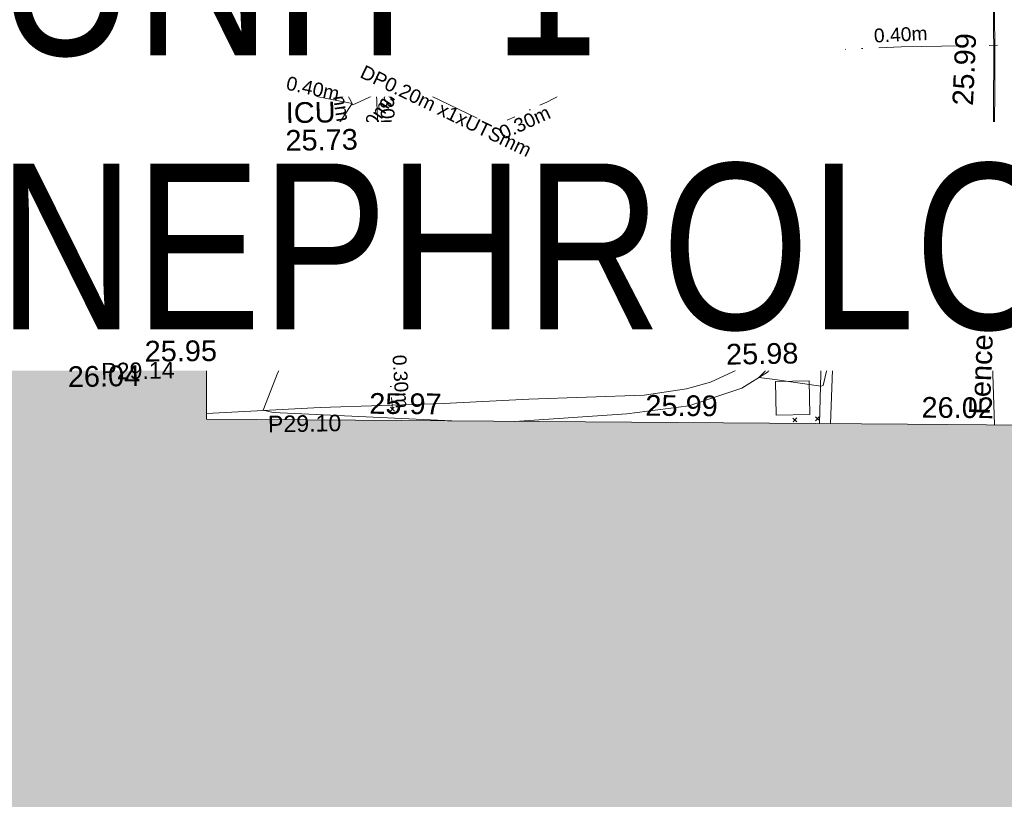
# Model space of a CAD drawing. Header units: millimetres. Extents: x -290717 to 520720, y -88450 to 287762.
# Tile 57 of 197: x -174026 to -156196, y 59927 to 74037. Entities that reach past the tile are written whole.
import ezdxf

# ---------------------------------------------------------------- set-up
doc = ezdxf.new("R2010")
doc.units = ezdxf.units.MM
doc.linetypes.add('IMPORT-UG_EIR_QLB2 _2_', pattern=[2750, 1500, -300.0000000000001, 0, -300.0000000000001, 150, -300.0000000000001, 0, -200])
doc.linetypes.add('IMPORT-UG_ELEC_STREET LIGHTING_QLB2 _2_', pattern=[2700, 1500, -300.0000000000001, 0, -250, 150, -300.0000000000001, 0, -200])
for name, color, linetype, lineweight, true_color in [('00_TOPO_BUILDING_OUTLINE', 5, 'Continuous', 9, 0x0000ff), ('00_TOPO_FENCE', 7, 'Continuous', 9, 0x3f7f4f), ('00_TOPO_KERB_BOTTOM', 1, 'Continuous', 9, 0xff0000), ('00_TOPO_KERB_TOP', 7, 'Continuous', 9, 0xa500a5), ('00_TOPO_LEVEL_SPOT', 7, 'Continuous', 9, 0x666666), ('00_TOPO_SERV_IC', 5, 'Continuous', 9, 0x0000ff), ('00_TOPO_SERV_MH', 7, 'Continuous', 9, 0x666666), ('00_UAV_BUILDING_OUTLINE', 5, 'Continuous', 9, 0x0000ff), ('00_UAV_FORM_LINES', 7, 'Continuous', 9, 0x666666), ('01_DTM_CONTOUR_MNR', 7, 'Continuous', 9, 0xa5a552), ('12333-PUM-2D-U-0001-C01 - Rev2_REVIT IMPORT_dwg', 7, 'Continuous', 9, 0x767676), ('A_RHA_Line', 7, 'Continuous', 9, 0x00a600), ('PUM-EIRCOMM-MH', 6, 'Continuous', 9, 0xff00ff), ('PUM-EIRCOMM-NOTES', 6, 'Continuous', 9, 0xff00ff), ('PUM-EIRCOMM-QLB2', 6, 'IMPORT-UG_EIR_QLB2 _2_', 9, 0xff00ff)]:
    doc.layers.add(name, color=color, linetype=linetype, lineweight=lineweight, true_color=true_color)
for name, color, linetype, lineweight in [('00_TOPO_SURFACE', 7, 'Continuous', 9), ('00_TOPO_SURVEY_TEXT', 7, 'Continuous', 9), ('A_RHA_Detail', 7, 'Continuous', 9), ('A_RHA_Text', 7, 'Continuous', 9), ('GEN-TEXT', 7, 'Continuous', 9), ('PARAPET_LVL', 7, 'Continuous', 9)]:
    doc.layers.add(name, color=color, linetype=linetype, lineweight=lineweight)
doc.styles.add('Arial Narrow', font='ARIALN.TTF', dxfattribs={"height": 3000})
doc.styles.add('Arial_1', font='arial.ttf', dxfattribs={"height": 250})
doc.styles.add('Arial_3', font='arial.ttf', dxfattribs={"height": 299.9999999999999})
doc.styles.add('Swis721 Lt BT_2', font='swissl.ttf', dxfattribs={"height": 375})

# ---------------------------------------------------------------- blocks, each defined once
blk = doc.blocks.new('12333-PUM-2D-U-0001-C01 - Rev2_REVIT IMPORT_dwg_MM-2077200-Site Location Plan Existing')
at = {"layer": '00_TOPO_LEVEL_SPOT', "color": 254, "true_color": 0xcccccc, "flags": 128}
for points in [[(500.0000000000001, 0), (0, 0), (0, 500.0000000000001)], [(0, -500.0000000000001), (0, 0), (-500.0000000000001, 0)]]:
    blk.add_lwpolyline(points, dxfattribs=at)
blk = doc.blocks.new('12333-PUM-2D-U-0001-C01 - Rev2_REVIT IMPORT_dwg_MGS62954_T2_Galway_ITM_3d_Rev1-2077680-Site Location Plan Existing')
at = {"layer": '00_TOPO_FENCE', "color": 254, "true_color": 0xcccccc, "flags": 128}
blk.add_lwpolyline([(533746773.5408797, 725624846.0013853), (533746740.5280528, 725627037.2373829), (533743926.6518947, 725627196.1984285), (533743806.663005, 725624918.8284445)], dxfattribs=at)
at = {"layer": '00_TOPO_KERB_BOTTOM', "color": 254, "true_color": 0xcccccc, "flags": 128}
blk.add_lwpolyline([(533746775.1948095, 725627170.9911293), (533746855.946195, 725629638.5814313), (533746899.476696, 725631558.5658946), (533746914.4589276, 725633191.4190104), (533745488.0180928, 725635078.6659195), (533744491.05173, 725636310.9186122), (533743680.3809401, 725637128.4247613)], dxfattribs=at)
at = {"layer": '00_TOPO_KERB_TOP', "color": 254, "true_color": 0xcccccc, "flags": 128}
blk.add_lwpolyline([(533746753.5479023, 725627169.4948142), (533746833.4255553, 725629639.1277404), (533746876.951802, 725631558.9245626), (533746891.8622585, 725633183.9551865), (533745470.271001, 725635064.785881), (533744474.2544414, 725636295.8646153), (533743664.385046, 725637112.5626125)], dxfattribs=at)
at = {"layer": '00_TOPO_SERV_IC', "color": 254, "true_color": 0xcccccc}
for p, q in [((533733222.6000001, 725630502), (533733756, 725630502)), ((533733222.6000001, 725630502), (533733222.6000001, 725629968.6)), ((533733756, 725630502), (533733756.0000001, 725629968.6)), ((533733222.6000001, 725629968.6), (533733756.0000001, 725629968.6)), ((533730327.0000001, 725626920.6000001), (533730365.1000001, 725627225.4)), ((533730365.1000001, 725627225.4), (533730669.9000002, 725627225.4)), ((533730669.9000002, 725627225.4), (533730631.8000001, 725626920.6000001)), ((533730327.0000001, 725626920.6000001), (533730631.8000001, 725626920.6000001)), ((533742823.8, 725625091.8000002), (533742823.8000001, 725625701.4000002)), ((533742823.8000001, 725625701.4000002), (533743433.4000001, 725625701.4)), ((533743433.4000001, 725625701.4), (533743433.4, 725625091.8000001)), ((533742823.8, 725625091.8000002), (533743433.4, 725625091.8000001))]:
    blk.add_line(p, q, dxfattribs=at)
at = {"layer": '00_TOPO_SERV_MH', "color": 254, "true_color": 0xcccccc}
blk.add_circle((533731715.5126692, 725628077.1333785), 242.4580116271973, dxfattribs=at)
at = {"layer": '00_TOPO_SURFACE', "color": 254, "true_color": 0xcccccc}
blk.add_line((533746775.1948092, 725627170.991129), (533746740.5280524, 725627037.2373829), dxfattribs=at)
at = {"layer": '00_UAV_FORM_LINES', "color": 254, "true_color": 0xcccccc, "flags": 128}
for points in [[(533738352.0225, 725625456.4285), (533740439.0225001, 725625494.4285), (533741206.0225001, 725625592.4285002), (533741648.0225, 725625705.4285002), (533742131.0225002, 725625923.4285002), (533742698.0225001, 725626325.4285), (533742857.0225, 725626513.4284999), (533742901.0225, 725626644.4285), (533742900.0225001, 725626790.4284999), (533742853.0225001, 725626990.4285), (533742783.0225001, 725627185.4285002), (533742754.0225, 725627338.4285), (533742758.0225, 725627538.4285), (533742784.0225, 725627741.4284999), (533742834.0225, 725627912.4285), (533742937.0225, 725628097.4285002), (533743087.0225001, 725628279.4285), (533743378.0225001, 725628405.4285), (533743723.0225001, 725628453.4284999), (533743931.0225001, 725628434.4285), (533744050.0225, 725628398.4285), (533744093.0225, 725628345.4285), (533744183.0225001, 725628212.4285002), (533744231.0225, 725628019.4285), (533744270.0225001, 725627857.4285), (533744352.0225, 725627747.4285), (533744448.0225001, 725627711.4285), (533744510.0225001, 725627684.4284999), (533745274.0225, 725627613.4285002), (533746106.0225, 725627628.4285), (533746767.6689208, 725627606.0841528)], [(533743987.1060922, 725627451.4568096), (533744000.0225, 725627700.4285), (533743938.0225001, 725627800.4284999), (533743850.0225, 725627871.4285), (533743742.0225001, 725627908.4285002), (533743670.0225, 725627911.4285), (533743571.0225001, 725627878.4285002), (533743477.0225, 725627808.4284999), (533743408.0225002, 725627709.4284999), (533743394.0225, 725627613.4285002), (533743391.0225001, 725627490.4285), (533743398.0225, 725627362.4285), (533743391.0225001, 725627192.4284999), (533743339.0225, 725626828.4285), (533743235.0225, 725626512.4285), (533742680.0225, 725625869.4285), (533742210.0225, 725625588.4285), (533741246.0225, 725625287.4285002), (533740118.0225001, 725625160.4285), (533738083.9043235, 725625059.3032807)], [(533746775.1948095, 725627170.9911293), (533746128.0225002, 725627279.4285), (533744353.0225001, 725627456.4284999), (533743985.0225, 725627451.4285), (533743855.0225001, 725627433.4285), (533743758.0225, 725627389.4284999), (533743751.0225, 725627369.4285002), (533743734.0225001, 725627295.4285), (533743724.0225, 725627231.4284999), (533743648.0225, 725625823.4284999), (533743603.2615553, 725624923.8212785)], [(533738352.0225, 725625456.4285), (533736807.0225, 725625407.4285), (533734572.0225, 725625370.4285), (533732510.4500007, 725625297.8562299)]]:
    blk.add_lwpolyline(points, dxfattribs=at)
at = {"layer": '01_DTM_CONTOUR_MNR', "color": 254, "true_color": 0xcccccc, "flags": 128}
for points in [[(533736952.3200905, 725625087.0799388), (533736950.0000001, 725625090.0000001), (533733716.4652416, 725625299.5626656), (533733540.0000001, 725625340.0000001), (533733817.4326735, 725626017.4292442), (533734060.0000002, 725626470.0000001), (533734765.1533157, 725626681.2759681), (533737092.2849204, 725626639.9910787), (533737325.8367329, 725626626.3978118), (533739525.5774751, 725626600.2898359), (533739645.897139, 725626609.2155837), (533740705.7579132, 725626784.4289771), (533741142.9662031, 725626912.3739812), (533741576.3711576, 725627057.4978696), (533741759.3637527, 725627060.5695891), (533741786.328953, 725627063.2757524), (533741850, 725627070.0000002), (533741821.9574468, 725627019.7021278), (533741783.2419355, 725626983.7741935), (533741802.7937387, 725626955.944512), (533742766.3818945, 725626622.0803359), (533742815.7786886, 725626596.2909837), (533742829.5681065, 725626530.8305649), (533742810.0000002, 725626460.0000002), (533742854.5000001, 725626381.5), (533742683.4284939, 725625948.8553562), (533742624.166351, 725625875.0757865), (533742520.0000001, 725625780), (533742812.0722554, 725625733.6210407), (533743640.0000001, 725625600), (533743687.0395104, 725625611.6527547), (533743890, 725626440.0000002), (533746164.9328359, 725626623.9104478), (533746750, 725626680.0000002), (533747693.6194839, 725626444.8099084)], [(533718301.2324324, 725627988.483171), (533720094.2076772, 725627697.5984253), (533720751.0273183, 725627585.2530916), (533724059.6727987, 725627239.3111238), (533724216.1006241, 725627235.126431), (533724368.0108212, 725627233.5484504), (533727851.6260422, 725627163.1412284), (533728119.6764976, 725627149.791537), (533729290.0000001, 725626800), (533729250.7020724, 725626647.4003397), (533727470, 725626180.0000002), (533727469.8954943, 725626174.8857878)]]:
    blk.add_lwpolyline(points, dxfattribs=at)
at = {"xscale": 0.375, "yscale": 0.375, "zscale": 0.375}
for p in [(533743959.8697017, 725629576.3809732), (533735817.9753194, 725628582.0515065)]:
    blk.add_blockref('12333-PUM-2D-U-0001-C01 - Rev2_REVIT IMPORT_dwg_MM-2077200-Site Location Plan Existing', p, dxfattribs=at)
at = {"layer": '00_TOPO_BUILDING_OUTLINE', "color": 251, "true_color": 0x666666, "insert": (533730010.4947909, 725626196.3367717), "char_height": 375, "width": 1495.902363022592, "attachment_point": 1, "line_spacing_factor": 1.005061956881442, "style": 'Swis721 Lt BT_2'}
blk.add_mtext('26.04', dxfattribs=at)
at = {"layer": '00_TOPO_FENCE', "color": 251, "true_color": 0x666666, "insert": (533744518.87229, 725626903.7440596), "char_height": 375, "width": 1495.902363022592, "attachment_point": 1, "line_spacing_factor": 1.005061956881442, "style": 'Swis721 Lt BT_2'}
blk.add_mtext('25.98', dxfattribs=at)
at = {"layer": '00_TOPO_FENCE', "color": 251, "true_color": 0x666666, "insert": (533746315.231305, 725625045.1845973), "char_height": 375, "width": 1681.10932225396, "attachment_point": 1, "rotation": 86.72128489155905, "line_spacing_factor": 1.005061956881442, "style": 'Swis721 Lt BT_2'}
blk.add_mtext('Fence', dxfattribs=at)
at = {"layer": '00_TOPO_KERB_TOP', "color": 251, "true_color": 0x666666, "insert": (533746110.2792324, 725630645.8095978), "char_height": 375, "width": 1495.902363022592, "attachment_point": 1, "rotation": 86.39336453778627, "line_spacing_factor": 1.005061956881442, "style": 'Swis721 Lt BT_2'}
blk.add_mtext('25.99', dxfattribs=at)
at = {"layer": '00_TOPO_LEVEL_SPOT', "char_height": 375, "width": 1495.902363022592, "attachment_point": 1, "line_spacing_factor": 1.005061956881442, "style": 'Swis721 Lt BT_2'}
for s, insert in [('25.87', (533729115.0808529, 725630112.6102245)), ('25.95', (533744054.9808529, 725629429.0102245)), ('25.92', (533735913.0808527, 725628434.7102244))]:
    blk.add_mtext(s, dxfattribs=dict(at, insert=insert))
at = {"layer": '00_TOPO_SERV_IC', "color": 251, "true_color": 0x666666, "char_height": 375, "attachment_point": 1, "line_spacing_factor": 1.005061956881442, "style": 'Swis721 Lt BT_2'}
for s, insert, width in [('ICU', (533734039.5111334, 725630904.0746865), 1021.012723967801), ('25.73', (533734025.6003085, 725630403.6162589), 1495.902363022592), ('ICU', (533731175.1111335, 725627334.3746865), 1021.012723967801), ('25.89', (533731161.2003086, 725626833.9162589), 1495.902363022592), ('ICU', (533741948.7394721, 725626895.1810949), 1021.012723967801), ('25.98', (533741934.8286471, 725626394.7226672), 1495.902363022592)]:
    blk.add_mtext(s, dxfattribs=dict(at, insert=insert, width=width))
at = {"layer": '00_TOPO_SERV_MH', "char_height": 375, "attachment_point": 1, "line_spacing_factor": 1.005061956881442, "style": 'Swis721 Lt BT_2'}
for s, insert, width in [('MH', (533741820.4539051, 725628852.0762995), 949.779278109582), ('MH', (533732225.7457728, 725628600.9899505), 949.779278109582), ('CL:25.81', (533741792.6334928, 725628337.7159572), 2440.932744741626), ('MH', (533738516.4457728, 725628244.5899503), 949.779278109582), ('CL:25.77', (533732197.9253603, 725628086.6296078), 2440.932744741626), ('CL:25.81', (533738488.6253603, 725627730.2296077), 2440.932744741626)]:
    blk.add_mtext(s, dxfattribs=dict(at, insert=insert, width=width))
at = {"layer": '00_TOPO_SURVEY_TEXT', "color": 251, "true_color": 0x666666, "insert": (533729942.1324295, 725631971.4259386), "char_height": 375, "width": 2018.280965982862, "attachment_point": 1, "line_spacing_factor": 1.005061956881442, "style": 'Swis721 Lt BT_2'}
blk.add_mtext('GRASS', dxfattribs=at)
at = {"layer": '00_UAV_BUILDING_OUTLINE', "color": 251, "true_color": 0x666666, "char_height": 375, "width": 1495.902363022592, "attachment_point": 1, "line_spacing_factor": 1.005061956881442, "style": 'Swis721 Lt BT_2'}
for s, insert, rotation in [('25.95', (533731411.3470795, 725626634.5032631), 359.4820363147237), ('25.97', (533735465.8611509, 725625618.9463826), 358.59386010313), ('25.99', (533740464.3020347, 725625496.2511573), 358.59386010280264), ('26.02', (533745462.7429181, 725625373.555932), 358.5938601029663)]:
    blk.add_mtext(s, dxfattribs=dict(at, insert=insert, rotation=rotation))
blk = doc.blocks.new('12333-PUM-2D-U-0001-C01 - Rev2_REVIT IMPORT_dwg-1620468-Site Location Plan Existing')
at = {"layer": 'GEN-TEXT', "color": 253, "true_color": 0xaaaaaa}
for p, q in [((89883.99481377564, 11515.28848230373), (89954.70549189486, 11585.99916042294)), ((89954.70549189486, 11515.28848230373), (89883.99481377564, 11585.99916042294)), ((90519.99481383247, 11405.2884823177), (90590.70549195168, 11475.99916043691)), ((90590.70549195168, 11405.2884823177), (90519.99481383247, 11475.99916043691)), ((90779.99481384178, 11379.28848224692), (90850.705491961, 11449.99916036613)), ((90850.705491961, 11379.28848224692), (90779.99481384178, 11449.99916036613)), ((91142.99481385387, 11375.28848228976), (91213.70549197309, 11445.99916040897)), ((91213.70549197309, 11375.28848228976), (91142.99481385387, 11445.99916040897)), ((102903.9948137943, 11346.28848230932), (102974.7054919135, 11416.99916042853)), ((102974.7054919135, 11346.28848230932), (102903.9948137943, 11416.99916042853)), ((102721.9948139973, 11275.28848208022), (102792.7054921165, 11345.99916019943)), ((102792.7054921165, 11275.28848208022), (102721.9948139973, 11345.99916019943)), ((96628.99481377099, 11085.28848225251), (96699.7054918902, 11155.99916037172)), ((96699.7054918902, 11085.28848225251), (96628.99481377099, 11155.99916037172)), ((96826.99481386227, 11154.2884822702), (96897.70549198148, 11224.99916038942)), ((96897.70549198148, 11154.2884822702), (96826.99481386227, 11224.99916038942)), ((97015.99481387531, 11129.28848224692), (97086.70549199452, 11199.99916036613)), ((97086.70549199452, 11129.28848224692), (97015.99481387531, 11199.99916036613)), ((89780.1101570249, 10289.8838171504), (89746.99481378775, 10322.99916038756)), ((89784.55001053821, 10289.84367901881), (89817.70549190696, 10322.99916038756)), ((94761.99481380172, 9429.288482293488), (94832.70549192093, 9499.999160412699)), ((94832.70549192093, 9429.288482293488), (94761.99481380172, 9499.999160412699)), ((102047.9948137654, 9107.288482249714), (102118.7054918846, 9177.999160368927)), ((102118.7054918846, 9107.288482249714), (102047.9948137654, 9177.999160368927)), ((102453.9948138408, 9123.288482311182), (102524.70549196, 9193.999160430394)), ((102524.70549196, 9123.288482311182), (102453.9948138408, 9193.999160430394))]:
    blk.add_line(p, q, dxfattribs=at)
at = {"layer": 'PUM-EIRCOMM-MH', "color": 211, "true_color": 0xffaaff, "flags": 128}
blk.add_lwpolyline([(95095.35015292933, 15383.6438213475), (94178.35015291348, 14984.64382137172), (93950.3501529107, 15438.64382128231), (94867.35015304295, 15837.64382137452)], close=True, dxfattribs=at)
at = {"layer": 'PUM-EIRCOMM-QLB2', "color": 211, "true_color": 0xffaaff}
blk.add_line((94350.29135795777, 15612.66404029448), (93788.35015289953, 20655.64382134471), dxfattribs=at)
at = {"layer": 'PUM-EIRCOMM-QLB2', "color": 211, "true_color": 0xffaaff, "flags": 128}
for points in [[(94166.06656520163, 15009.10324591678), (88809.35015284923, 16163.64382137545), (77898.35015288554, 16440.64382137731), (70070.35015290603, 16525.64382134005), (62436.3501528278, 16597.64382138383), (55862.35015292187, 16231.64382134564), (47836.35015285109, 16318.64382128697), (40626.35015288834, 16345.64382128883), (40294.35015283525, 21195.64382138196), (30564.35015285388, 21786.64382128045), (30566.837391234, 22032.05133823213)], [(121719.3501528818, 16017.64382130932), (111929.3501528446, 15842.64382137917), (104125.3501528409, 15864.64382137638), (94989.82763290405, 15593.76322536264)], [(95084.12158151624, 15378.75810707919), (96732.35015291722, 14554.6438213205), (97691.35015283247, 14974.64382136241), (99173.91691310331, 15717.8271303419)], [(94608.44952426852, 15171.78629594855), (94687.35015287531, 11880.64382132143), (94797.35015286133, 9464.643821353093)], [(94166.0665652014, 15009.10324591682), (92211.35015285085, 12154.64382129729), (90652.5439018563, 10281.99665141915)]]:
    blk.add_lwpolyline(points, dxfattribs=at)
blk.add_blockref('12333-PUM-2D-U-0001-C01 - Rev2_REVIT IMPORT_dwg_MGS62954_T2_Galway_ITM_3d_Rev1-2077680-Site Location Plan Existing', (-533641079.6498471, -725615854.3561786))
at = {"layer": 'PARAPET_LVL', "char_height": 299.9999999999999, "width": 1590.340713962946, "attachment_point": 1, "line_spacing_factor": 0.9417779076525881, "style": 'Arial_3'}
for s, insert in [('P29.14', (89537.62698883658, 10391.80688145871)), ('P29.10', (92539.79148331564, 9383.75410349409))]:
    blk.add_mtext(s, dxfattribs=dict(at, insert=insert))
at = {"layer": 'PUM-EIRCOMM-NOTES', "char_height": 250, "attachment_point": 2, "line_spacing_factor": 0.9417779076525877, "style": 'Arial_1'}
for s, insert, width, rotation in [('DP0.40m x2x100mm', (93919.94577658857, 16321.87518162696), 3893.2779916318, 277.4034294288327), ('0.72m', (88146.43779851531, 16533.22208703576), 1160.025439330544, 358.54573159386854), ('0.40m', (104115.057575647, 16211.76380779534), 1160.025439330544, 1.698399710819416), ('DP0.30m x2x100mm', (95884.11388768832, 15928.8681053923), 3893.2779916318, 1.698399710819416), ('DP0.30m x1x50mm', (94940.60857172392, 14352.44202760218), 3660.660753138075, 271.3733247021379), ('0.40m', (93489.18921452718, 15417.8988753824), 1160.025439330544, 346.70696224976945), ('DP0.20m x1xUTSmm', (95918.57264412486, 14957.38624886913), 4027.951129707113, 333.43494882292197), ('DP0.40m x1x50mm', (93943.4508074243, 14058.82108281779), 3660.660753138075, 55.596894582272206), ('0.30m', (97233.2710723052, 14726.75877875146), 1160.025439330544, 23.65131333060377), ('0.40m', (92586.42813800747, 13190.10172226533), 1160.025439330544, 54.86687673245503), ('0.30m', (95034.43367291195, 11896.44646387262), 1160.025439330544, 272.6068651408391), ('0.58m', (90634.90453114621, 10764.97025659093), 1160.025439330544, 50.22573651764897), ('0.30m', (95086.91552596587, 9968.795465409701), 1160.025439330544, 272.6068651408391)]:
    blk.add_mtext(s, dxfattribs=dict(at, insert=insert, width=width, rotation=rotation))

msp = doc.modelspace()

# ---------------------------------------------------------------- hatches: boundary and pattern name
at = {"layer": 'A_RHA_Detail', "true_color": 0xc0c0c0}
h = msp.add_hatch(color=9, dxfattribs=at)
h.paths.add_polyline_path([(-80880.60083898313, -68502.79057078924), (-80400.86592458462, -68483.4150911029), (-80400.86592458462, -62984.64684182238), (-24474.85765180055, -63009.32043784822), (-24456.14471274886, -50840.30023854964), (-36622.55041054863, -50831.65104346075), (-36622.5504104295, -44228.57792609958), (-50959.05265825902, -44213.68205212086), (-50959.05265825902, -42573.78171509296), (-54563.93258049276, -42571.21897729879), (-54565.69773355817, -45054.17447471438), (-92408.82109324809, -45027.27149617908), (-92411.78875845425, -49201.74309219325), (-100061.9988811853, -49201.74309219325), (-100052.221444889, -64852.82557835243), (-86120.90825231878, -64852.82557835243), (-86092.16626519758, -62957.90041523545), (-84861.10047611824, -62957.90041520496), (-84854.79054275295, -68240.10973718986), (-80870.60226895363, -68240.10973718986)])
h.paths.add_polyline_path([(-137238.9269955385, -68461.93840922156), (-132719.7426408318, -68433.06336920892), (-132847.0731201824, -62850.0428228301), (-130454.6837966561, -62916.63108081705), (-130498.2830220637, -61355.8539363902), (-117581.136331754, -61423.42893434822), (-117492.3908565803, -49183.91309186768), (-125136.5200282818, -49178.47881939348), (-125133.5727033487, -45032.61887132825), (-163007.1824077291, -45005.69421944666), (-163007.1824077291, -44090.29634113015), (-163123.8521375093, -44090.21339942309), (-163122.6389897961, -42383.751842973), (-166563.8543420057, -42383.75184295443), (-166565.0349082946, -44044.3982420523), (-193158.4656786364, -44025.49275802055), (-193195.152889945, -62863.6565097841), (-137269.7106414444, -62916.63108078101), (-137254.3708868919, -65679.90523788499)])
h.paths.add_polyline_path([(120310.9497607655, -32334.2823016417), (120312.4652266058, -31610.73011961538), (133451.2244789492, -31638.24899384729), (133469.2230092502, -19717.98315777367), (121295.7536929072, -19692.48606427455), (121319.8434528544, -8190.941560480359), (112277.0825929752, -8172.001674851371), (112263.1769726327, -14811.12345451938), (78285.85310969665, -14739.95861435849), (78292.82277619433, -8167.077575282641), (76545.55099677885, -8163.40371230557), (69355.76844230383, -8152.931592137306), (69353.66597202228, -9156.746357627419), (68372.60878942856, -9154.691552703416), (68372.60878942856, -13705.52853212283), (69333.72334743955, -13707.54156767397), (69325.07112544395, -16249.53369225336), (66623.4489111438, -16249.53369225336), (66619.79243932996, -17995.29925522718), (65989.07757491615, -17995.29925522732), (65985.44262769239, -19730.78799479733), (57152.23993372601, -19712.28702423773), (57127.42535098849, -31559.89461998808), (70277.87165423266, -31587.43801817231), (70277.87165428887, -32271.74147154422), (78263.96947906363, -32285.12944888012), (78266.62669288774, -31019.79372153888), (112335.8856506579, -31091.15111856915), (112335.8856506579, -32317.57330550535), (119781.4233959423, -32333.17321910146)])
h.paths.add_polyline_path([(7503.71740934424, -1791.43926322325), (15482.43097389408, -674.0213230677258), (15484.0826184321, 148.1327206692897), (56188.28042539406, 205.5276654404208), (56155.8432600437, 14338.31663138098), (18016.62665932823, 14236.4814953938), (17967.9025208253, 34313.18372075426), (21727.10644861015, 34324.06926249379), (21708.9097307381, 40608.10218319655), (18009.66447156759, 40608.10218325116), (17995.54603703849, 45483.75063445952), (9770.084212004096, 45420.63294734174), (3966.216019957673, 45443.14492469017), (3984.771235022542, 14176.56786831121), (1023.062455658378, 14176.56786840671), (-276.5134647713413, 14190.52623465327), (-231.6790044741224, 5976.811441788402), (-226.4491536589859, 193.7444677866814), (1220.250839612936, 179.5999159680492), (7477.609307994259, 143.2867556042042), (7488.638446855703, -674.0213230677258)])
h.paths.add_polyline_path([(77755.59663317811, 53.47451145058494), (77729.51881611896, 1699.844979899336), (94464.47132486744, 1659.976083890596), (94606.37913471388, 17991.39023626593), (88810.41901146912, 18015.03260816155), (88799.89418497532, 14436.74271609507), (69413.88950349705, 14457.87738898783), (69377.35724448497, 99.62816357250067), (70760.85642036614, 92.0068082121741)])
h.paths.add_polyline_path([(61252.12079698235, 46453.95617369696), (105774.7348988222, 46472.68783510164), (105768.2642197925, 61852.61234310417), (92285.13876306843, 61852.61234310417), (92308.59670397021, 65784.30757142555), (96107.46680002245, 65767.6044524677), (96059.6808111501, 75209.20847378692), (101084.8427276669, 75071.88872768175), (104988.0046543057, 74765.36560410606), (108403.6894220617, 74363.84089439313), (112009.2703903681, 73787.25420864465), (115645.3524814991, 73049.69667210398), (116890.8108050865, 72761.69136255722), (120208.9929832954, 71893.18353872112), (120865.241739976, 71703.68487155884), (124135.6329505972, 70669.67317909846), (127435.6253142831, 69480.50055823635), (127820.4368655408, 69394.93141813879), (128274.3081769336, 69331.69585757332), (128731.879114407, 69306.66104520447), (129189.9401456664, 69320.00258265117), (129645.2782985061, 69371.62688830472), (130094.6997111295, 69461.17185607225), (130535.0520071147, 69588.00939078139), (130963.2464342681, 69751.2498188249), (131376.279516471, 69949.74812593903), (131771.254123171, 70182.11198906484), (132162.5575600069, 70460.54046602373), (132496.0921582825, 70741.69081117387), (132820.8713676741, 71064.98072578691), (133117.4593294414, 71414.31364276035), (133383.77568926, 71787.23923958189), (133616.5473239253, 72178.53728446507), (133817.1647262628, 72590.54524901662), (133982.6025969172, 73017.89547517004), (134111.7005086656, 73457.59040804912), (134203.5529320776, 73906.545904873), (134257.5155882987, 74361.61286220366), (134272.5462649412, 74819.59931534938), (134250.5259874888, 75277.29281749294), (134189.6227572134, 75731.48297750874), (134090.9274700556, 76178.98397761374), (133955.1324028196, 76616.65691996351), (133783.1900598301, 77041.4318434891), (133576.3064937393, 77450.3292564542), (133335.9328436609, 77840.48103831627), (133063.7551572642, 78209.15055536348), (132761.6825665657, 78553.75185442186), (132431.8338935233, 78871.86780505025), (132076.5227904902, 79161.26705200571), (131698.2415079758, 79419.91966864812), (131299.6434187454, 79646.01139199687), (131093.5942456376, 79746.34209763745), (132146.0467355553, 83110.22226149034), (122787.763295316, 86282.54285521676), (121604.3555410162, 82800.35918872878), (117095.9864226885, 83870.84033788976), (116841.9598400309, 83526.35449576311), (116120.5435466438, 91221.9361197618), (110237.7341284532, 91274.27491024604), (110194.3680786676, 90435.39030217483), (104988.0046543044, 90486.49901569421), (104973.2761846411, 94309.82427956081), (103746.1314668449, 94309.82427962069), (103839.9937121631, 122852.1474272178), (96365.09202303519, 122931.9599471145), (96350.3400238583, 123952.416858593), (104555.5505249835, 123902.1925258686), (104607.3234457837, 120248.5396157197), (125502.5015002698, 120134.193340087), (125662.0200253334, 137657.3796883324), (114479.5865733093, 137699.2256881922), (114382.3062641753, 129149.9458158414), (104644.1590035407, 129187.997507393), (104577.9931702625, 126217.3903165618), (101184.4926405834, 126159.1566967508), (101264.6166812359, 135959.2655565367), (89967.23177303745, 135988.8856164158), (89927.63362986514, 125823.6463181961), (93630.53562299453, 125840.7948842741), (93580.6568888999, 122931.9599471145), (88697.38835373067, 122904.7310127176), (88679.38989541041, 95739.0914377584), (86378.25848993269, 95739.0914377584), (86378.18187189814, 96178.10083375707), (83279.5074328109, 96200.92083330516), (83273.62493422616, 95735.74732136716), (70169.67509616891, 95733.22421950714), (70166.2684274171, 96272.07409350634), (66674.99731291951, 96257.14073659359), (66654.74538556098, 95755.71092140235), (65784.77231076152, 95755.71092140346), (65887.65094981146, 117470.6305650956), (53473.34271625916, 117487.9046429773), (53434.44066306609, 98570.4634906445), (40649.41626913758, 98570.46349066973), (40610.16711556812, 94406.01479082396), (38853.82372865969, 94410.36303444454), (38848.65589191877, 89463.65332732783), (40612.46601909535, 89518.45976927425), (40665.38257359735, 86257.73741131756), (38372.19584673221, 86305.7230928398), (38369.79373532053, 76901.0507917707), (50937.95125076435, 76944.40198877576), (50922.88567283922, 74598.78180893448), (56484.90611318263, 74588.85093774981), (56484.9061131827, 75194.85181998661), (92465.40372273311, 75233.02581663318), (92645.92783659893, 71766.64845097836), (89810.5550181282, 69362.83965827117), (85313.16173971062, 69360.94750424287), (85313.16173971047, 66907.40508090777), (75210.14498260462, 66903.15451592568), (75210.14498260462, 63815.70944554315), (70819.40014306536, 63815.70999204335), (70819.21601502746, 64253.35708063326), (69456.8341568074, 64253.35708063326), (69455.71957374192, 66901.99623168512), (61303.3285675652, 66898.56680686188), (61304.56054652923, 63970.32021231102), (70500.41048205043, 63970.32021223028), (70500.40885431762, 61852.59006210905), (61245.64388480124, 61848.69637492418), (61252.12079698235, 46455.07044720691)])
h.paths.add_polyline_path([(-17153.16561239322, 48569.32684293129), (-17153.16561227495, 60770.38083690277), (-29362.88357762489, 60774.7042869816), (-29362.88357762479, 67399.20394583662), (-43507.25361058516, 67405.01911302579), (-43488.53133082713, 69093.07334179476), (-45766.41866234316, 69109.32868391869), (-45794.34620035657, 67405.01911302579), (-47272.11273197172, 67404.21245453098), (-47272.44887636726, 66454.91798912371), (-86004.56386335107, 66468.6329952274), (-86006.66970790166, 60521.58362724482), (-92662.8772251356, 60521.58362724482), (-92666.53762789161, 50184.35611936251), (-79752.016597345, 50179.78302554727), (-79752.016597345, 48591.49323813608), (-17157.71631240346, 48569.32845421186)])
h.paths.add_polyline_path([(-201056.4185879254, 48628.75479108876), (-138377.9751621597, 48634.64535782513), (-138377.9751621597, 50133.28202330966), (-125467.710581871, 50134.49533928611), (-125468.6909603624, 60566.19036866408), (-132186.8595615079, 60565.86652591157), (-132187.4203588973, 66533.01978768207), (-170643.3098734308, 66805.61809689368), (-170643.3098732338, 67738.78475851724), (-200340.0100486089, 67488.93693767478), (-200348.7175167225, 60827.7802510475), (-201057.5650552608, 60827.71357562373), (-201056.6510294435, 51102.0431337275)])
h.paths.add_polyline_path([(-240051.5126725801, 54769.1949116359), (-239444.4902595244, 54811.10754483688), (-239186.5396225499, 54841.92927608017), (-238764.8191578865, 54940.98166103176), (-238382.4735933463, 55122.46891391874), (-237990.3402229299, 55354.87497237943), (-237269.2031026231, 55936.21514997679), (-237030.2712443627, 56228.66101920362), (-236793.0039600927, 56569.31473977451), (-236554.5880579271, 57004.26389721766), (-236432.7219585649, 57267.46508911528), (-236300.0815274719, 57753.26239002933), (-236250.7285154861, 58017.17885687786), (-236235.6490610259, 58516.21786795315), (-236233.2538430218, 58987.85640057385), (-236213.702979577, 59823.48083772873), (-236363.8287856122, 59820.8603820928), (-236634.0279869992, 60698.06075831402), (-236391.9547756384, 61432.1972634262), (-236225.4740089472, 61435.10319604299), (-236201.6036570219, 62637.68779599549), (-232563.5271750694, 62639.28734435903), (-232563.5271750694, 63049.03842407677), (-232732.1945866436, 63049.15302221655), (-232860.1521278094, 63457.9589027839), (-232731.6068089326, 63914.24862701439), (-232560.8209657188, 63914.24862701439), (-232521.9864006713, 70597.99604498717), (-240628.6947850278, 70598.85496274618), (-240629.7923196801, 72350.98321581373), (-246412.6011213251, 72347.36085937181), (-246412.6011213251, 70616.45923939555), (-254449.5805725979, 70618.60952619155), (-254454.637144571, 70754.06491724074), (-254469.7140363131, 73191.6627625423), (-263883.2532625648, 73267.83063692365), (-263902.4181505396, 68260.74348557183), (-263714.8217520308, 68259.82096576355), (-263552.9672900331, 67819.6543439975), (-263719.0883117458, 67392.20684197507), (-263913.629869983, 67392.20684288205), (-263956.7001914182, 58633.76423459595), (-260181.1963171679, 58611.22607638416), (-260192.3146984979, 56354.25111578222), (-257184.684388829, 56339.46086010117), (-257213.4419958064, 57092.93866025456), (-257338.5163846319, 57093.27331227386), (-257471.0109295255, 57531.7457231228), (-257338.5163845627, 58062.22513700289), (-257203.4956297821, 58064.06881293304), (-257173.5751889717, 58598.54056827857), (-256478.2273617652, 58575.27357918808), (-256478.2273617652, 58788.51859477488), (-256013.0091299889, 58911.92701537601), (-255397.0786589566, 58780.99767608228), (-255397.0786664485, 58595.98242230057), (-243809.8853614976, 58585.92793205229), (-243805.3570672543, 58352.04527760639), (-243740.9394682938, 57884.52572396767), (-243619.083060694, 57421.84877501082), (-243424.3877541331, 56943.65915328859), (-243247.1437899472, 56608.24157716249), (-243003.0710577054, 56249.99021479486), (-242732.2093200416, 55932.75703086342), (-242371.7230179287, 55603.12658814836), (-242141.2551255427, 55424.88676771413), (-241804.9643038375, 55216.88439829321), (-241529.464082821, 55077.02869058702), (-241100.6275144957, 54917.18295005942), (-240836.2134980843, 54840.82833179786), (-240453.4486196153, 54788.6078413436), (-240203.3756532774, 54776.52967577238)])
h.paths.add_polyline_path([(40276.69022620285, 59895.3641775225), (40328.62676026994, 69196.9439153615), (36588.99968782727, 69217.82459101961), (36619.46637569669, 74674.25962431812), (32264.36460075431, 74687.02318924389), (32233.48293864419, 69156.26826309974), (11916.69390488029, 69269.70959690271), (11966.66200108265, 78218.75165977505), (29087.50901742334, 78123.15526811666), (29143.44567202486, 88141.13700481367), (15719.34879623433, 88216.09212957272), (15732.60379610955, 90589.99788900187), (4594.294101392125, 90652.19003492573), (4525.129359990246, 78265.12250452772), (10096.76365550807, 78234.01258734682), (10077.43887221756, 74773.03821913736), (4547.641142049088, 74803.91453678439), (4465.579974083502, 60107.16002351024), (19125.89094757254, 60025.30234268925), (19139.86249371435, 62527.53804648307), (31738.59196305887, 62457.19146407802), (31724.55430855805, 59943.11609818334), (38369.79364222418, 59906.01157297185)])
h.paths.add_polyline_path([(-246083.0241259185, 72334.29150213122), (-246083.0594797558, 72334.30275087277), (-246208.2905500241, 72334.29150213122)])
h.paths.add_polyline_path([(-114575.3004830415, 112178.0758696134), (-114575.3246436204, 112178.0758696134), (-114707.2752166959, 115801.5811617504)])
h.paths.add_polyline_path([(-154699.9178766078, 101760.4080976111), (-114382.0503338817, 101776.0542915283), (-114382.0503338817, 106926.936016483), (-113755.641395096, 106927.1791078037), (-113757.5507412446, 111847.2721532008), (-114431.6837526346, 111847.2721532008), (-114431.8098651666, 112178.075869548), (-114575.3004830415, 112178.0758696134), (-114578.9984943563, 121707.2390834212), (-123056.9849702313, 121707.2390834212), (-123068.8201032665, 156452.7036899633), (-119381.2340625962, 156454.1347343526), (-119381.2340625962, 160165.8603541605), (-115501.031452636, 160167.3661472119), (-115503.3750945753, 166206.5793118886), (-132411.7987151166, 166599.6604729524), (-132411.8243306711, 166665.6603411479), (-135275.0124468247, 166664.5489553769), (-135275.0124468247, 166628.1883102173), (-135911.3205077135, 166628.1944503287), (-135911.3479256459, 166352.1604668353), (-152521.1633846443, 166345.7145607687), (-152518.3680955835, 159142.6836790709), (-150699.3133726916, 159117.9265656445), (-150755.6690356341, 122560.6912032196), (-151059.2005266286, 122560.6912032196), (-151061.0981347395, 121302.4374931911), (-154138.3148337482, 121372.6012653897), (-154138.3148337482, 121865.183451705), (-154704.3888425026, 121867.2611370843), (-154688.5451973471, 119352.3937021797), (-154745.5933227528, 119352.3715636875), (-154745.5763474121, 118722.1532660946), (-160794.1544526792, 118748.744283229), (-160794.1544527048, 119410.5425977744), (-163852.1622693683, 119422.408321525), (-163855.0715294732, 118762.2003111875), (-167568.6765459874, 118778.5256058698), (-166634.6619849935, 124395.1277019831), (-166843.6206842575, 124471.2090400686), (-167568.6765459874, 124707.6250904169), (-168028.2173235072, 124841.3808643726), (-168630.5006276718, 124991.3056740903), (-169238.2056070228, 125117.4693074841), (-169850.3952285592, 125219.6772877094), (-170466.1255403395, 125297.7720169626), (-171089.1102599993, 125351.8553033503), (-171704.4065937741, 125381.1774254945), (-172325.0479971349, 125386.3595015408), (-172782.2248668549, 125374.5832363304), (-173401.7764236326, 125337.4554476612), (-174019.3926983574, 125276.0328036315), (-174634.1213722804, 125190.4100127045), (-175245.0145766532, 125080.7190996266), (-176047.1958093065, 124895.7675261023), (-176665.4852587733, 124724.7228134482), (-177045.3001228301, 124609.1129151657), (-177631.5127793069, 124405.2077276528), (-176665.4852586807, 118818.5158793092), (-177558.9402083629, 118822.4435769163), (-177662.2853368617, 125263.4341236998), (-176365.3912352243, 126542.9270807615), (-159462.2970490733, 126319.9103917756), (-157057.7396790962, 128609.0850976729), (-157060.6673204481, 136153.1661957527), (-158638.8016610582, 137740.2441626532), (-159352.3735831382, 137740.2441626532), (-161634.4140635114, 140201.1078539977), (-168727.9404946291, 140256.8191147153), (-171035.0401162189, 137942.884730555), (-174184.1459014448, 137942.884730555), (-176460.1168228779, 140292.2858551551), (-177341.68569345, 140292.285855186), (-177341.7114445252, 140358.4281613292), (-183428.5803825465, 140356.0660244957), (-185921.6385984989, 137917.4639097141), (-185921.6385985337, 131757.309115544), (-186906.8767412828, 131756.9267734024), (-187725.3914540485, 130809.9989183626), (-187724.0588902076, 127376.1828149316), (-186481.0281350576, 126304.557648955), (-186479.4846755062, 122327.2959175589), (-185176.2828158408, 121059.4673825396), (-180304.1129154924, 121059.4673825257), (-180304.1136492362, 118802.0484409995), (-193555.3706955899, 118802.0484409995), (-193555.3686998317, 133117.8341649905), (-192593.6442938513, 133118.2073819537), (-192593.6442938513, 134200.8158367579), (-192224.6284783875, 134200.9592041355), (-192225.5653014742, 136615.0101267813), (-192595.0012461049, 136615.0101267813), (-192595.4357332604, 137734.4745166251), (-193589.2709668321, 137734.4746851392), (-193589.2685988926, 147474.5705834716), (-193163.2062206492, 147492.8644728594), (-192606.8095195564, 147551.4951472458), (-192359.9383250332, 147589.5931622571), (-192199.8207947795, 147616.5827293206), (-191882.7548926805, 147682.9245600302), (-191568.5380071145, 147761.6632019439), (-191020.2573150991, 147932.4221712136), (-190950.5841382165, 147955.8263236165), (-190647.7999969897, 148070.951423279), (-190349.769078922, 148197.8750093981), (-190056.9509284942, 148336.4013817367), (-189769.7970512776, 148486.316942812), (-189375.4954991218, 148717.2624196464), (-189132.9060261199, 148873.2749095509), (-188867.5421091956, 149059.0543930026), (-188609.6764469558, 149255.1087866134), (-188354.9814056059, 149465.3525772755), (-188079.6339208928, 149713.8792482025), (-187884.9836199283, 149901.8220103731), (-187538.2510284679, 150274.4802367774), (-187446.2998447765, 150378.396083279), (-187241.3270201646, 150629.2310214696), (-187046.3599558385, 150887.9197697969), (-186861.699277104, 151154.0634500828), (-186546.1373636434, 151669.8298752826), (-186524.4196769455, 151707.063245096), (-163675.289831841, 151669.8298752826), (-163687.5843044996, 148134.0767945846), (-157303.6541541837, 148136.4921063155), (-157303.6541541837, 155759.9150161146), (-157557.4317586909, 155765.0384228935), (-157555.9168973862, 166678.0466575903), (-187009.2021991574, 166699.7464767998), (-187013.0952111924, 162054.4009359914), (-188707.1775469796, 162044.5925187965), (-188705.9961893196, 155021.5333641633), (-188737.9999316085, 154650.5326603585), (-188799.0133970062, 154283.1866125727), (-188857.2045401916, 154035.4341107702), (-188966.1106131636, 153679.3368924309), (-189102.6200311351, 153332.8820747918), (-189265.8911677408, 152998.2056672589), (-189454.9174010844, 152677.3710606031), (-189645.2484685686, 152421.322012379), (-189916.9563410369, 152104.2450531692), (-190212.7041973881, 151809.4634871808), (-190530.6686598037, 151538.7947475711), (-190868.889367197, 151293.9075915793), (-191225.2810786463, 151076.3118324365), (-191597.6465194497, 150887.3490190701), (-192092.8415776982, 150682.5621956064), (-192485.2937347, 150569.6612301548), (-192903.8930807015, 150482.2408890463), (-193187.215491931, 150440.8868273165), (-193594.1866364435, 150407.1257787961), (-193594.5953882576, 151459.989522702), (-205369.2399268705, 151455.4201248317), (-205354.452352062, 113350.0822379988), (-207187.1580384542, 113349.3709450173), (-207184.3024929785, 105991.0636522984), (-205312.8709512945, 105991.0636522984), (-205311.2365670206, 101769.6553082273), (-175488.645120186, 101781.2285901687), (-175488.645120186, 110889.6985621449), (-154703.462766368, 110897.5679794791), (-154700.5193329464, 103310.2697088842)])
h.paths.add_polyline_path([(193735.9435692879, 113047.8274775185), (208865.0938716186, 114991.026643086), (208976.1154122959, 114126.6471161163), (216447.8967330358, 115086.3281915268), (216038.7305308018, 118271.970241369), (232648.5073383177, 120405.3421627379), (233425.9936153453, 114352.0734369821), (240632.2017567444, 115277.6440986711), (239854.8412683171, 121329.9334728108), (256406.8682407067, 123455.8879629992), (257091.7572256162, 118089.1198988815), (264572.287122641, 119040.8180953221), (261877.8350554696, 138524.7609215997), (259178.7147038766, 138221.6086023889), (259197.3483654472, 137439.0084132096), (254686.1480587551, 136897.0007613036), (255412.6810205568, 131314.8303174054), (240852.7447965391, 129522.4514055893), (239771.0426540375, 137918.8519126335), (240649.582243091, 138010.1984551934), (240062.3063116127, 142776.6750342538), (239165.7694641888, 142685.0143484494), (237630.9646614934, 151018.3171733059), (266172.8791088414, 154560.7889781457), (271297.187694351, 142612.4006970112), (276531.7397502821, 144861.0987145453), (274941.5029779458, 148527.903728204), (302074.530765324, 160134.9084326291), (300215.9323773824, 164320.1841173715), (301528.161327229, 164907.0997990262), (300405.1237791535, 167477.8916353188), (299016.6944531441, 166945.7181825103), (295626.7488506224, 174518.7544287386), (294333.0289184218, 177537.1551681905), (287288.847594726, 174518.7544287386), (289427.6893504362, 169661.0163464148), (272956.7816584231, 162557.1203578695), (271943.2187786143, 164897.4305293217), (267016.3118217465, 162764.0369715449), (268502.3094164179, 159357.043014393), (265200.4029571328, 157946.4096681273), (226856.4166955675, 153146.7821791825), (227510.3041274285, 148852.0205335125), (228280.9873164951, 141179.0007484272), (227302.3544112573, 141050.2812999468), (227895.3788231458, 136433.1758633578), (228748.5501749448, 136523.8855003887), (229602.307730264, 128023.7667641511), (217691.2359889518, 126493.8999679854), (217642.3600127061, 126874.4332670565), (215138.5007311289, 126552.8357430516), (215194.9980427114, 126112.9650749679), (215015.6132225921, 126089.9247571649), (214840.967257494, 127449.6644606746), (192258.7012018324, 124549.1816390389), (193486.3576426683, 114991.026643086)])
h.paths.add_polyline_path([(-78076.24179098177, 117605.518872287), (-78076.23951907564, 117610.0871212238), (-78070.31812256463, 129485.733079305), (-74723.15926546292, 129478.3852560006), (-74723.15926546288, 125435.7860625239), (-48015.64546089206, 125380.0246061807), (-47996.55031653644, 135872.5822179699), (-61198.159180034, 135901.5630078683), (-74714.72264147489, 135923.5088764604), (-74723.62876031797, 131865.2975510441), (-78070.31812256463, 131872.6421692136), (-78062.97909490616, 149549.768943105), (-58292.26570494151, 149541.5607197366), (-58292.26570494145, 148946.2407608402), (-37707.70924049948, 148937.6946534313), (-37707.70924049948, 159740.0690313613), (-44148.26955758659, 159742.7429641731), (-44148.26955758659, 162961.3319175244), (-49829.95437586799, 162961.3319175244), (-49830.92144141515, 160632.0129326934), (-78494.0902662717, 160643.9130440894), (-78494.0902662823, 161615.1537737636), (-78739.22585210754, 161615.2555472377), (-78691.79195364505, 168187.9195488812), (-90844.5764503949, 168126.8149080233), (-90962.52567696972, 152686.7636278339), (-89064.97866810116, 152685.97582136), (-89079.54115383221, 117610.0871212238), (-78374.80210165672, 117605.6428258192)])
h.paths.add_polyline_path([(69254.82576126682, 129235.9722870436), (69259.97086178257, 136167.7892474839), (86068.0992678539, 136131.0235193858), (86008.66431381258, 164703.3084147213), (58789.63167882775, 164723.5115811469), (58789.63167882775, 170119.2062865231), (54460.16324890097, 170122.4198087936), (54457.21717773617, 166153.2792453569), (47042.21516498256, 166158.7829869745), (47041.10931533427, 164668.9097040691), (39173.27935198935, 164674.7495545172), (39172.83712618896, 164078.9539098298), (17014.87910992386, 164095.400525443), (17002.38841206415, 147267.1142245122), (12659.63471563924, 147267.1142245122), (12653.6008753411, 139137.9291796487), (17031.41608901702, 139134.6797717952), (17024.58791744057, 129935.3194463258), (39191.34773726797, 129918.8662983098), (39191.34773726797, 129258.2867272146), (69014.0340609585, 129236.1510132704)])
h.paths.add_polyline_path([(39265.62356917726, 139467.8223435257), (33050.91021530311, 139484.1586867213), (33087.56357182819, 153427.9220784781), (39277.60130890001, 153411.6505991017), (39277.60130890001, 152830.3127277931), (43058.29603858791, 152820.3745823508), (43024.83899408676, 140092.5601633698), (39267.2657899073, 140092.5601633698)])
h.paths.add_polyline_path([(1979.548949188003, 189123.2414339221), (18699.10403225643, 189180.0465563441), (18678.46874727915, 195253.6675675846), (24349.02704558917, 195272.9334349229), (24334.96888369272, 199550.7690689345), (28829.78348971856, 199566.0403168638), (28798.35772162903, 208815.6446465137), (24334.94961552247, 208806.1514042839), (24333.90624838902, 209113.2475694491), (16811.59093053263, 209087.6902915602), (16806.58456496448, 208843.590909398), (6772.293057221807, 208809.4991440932), (6797.166076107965, 201488.5780549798), (-8471.058649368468, 201436.7038403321), (-8471.058649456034, 200429.0172029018), (-11856.09020773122, 200417.5164702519), (-11823.72827012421, 190892.3684139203), (-7614.729360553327, 190904.9356358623), (-7614.729360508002, 190170.8290169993), (-4608.619189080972, 190169.2993656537), (-4608.238782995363, 190916.8832264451), (1973.379031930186, 190939.2444093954), (1977.122761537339, 189837.3456606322)])
h.paths.add_polyline_path([(-20506.2213294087, 190640.028646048), (-20122.28942212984, 206347.1214480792), (-41550.34215554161, 207015.255795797), (-41462.26177905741, 210449.6195896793), (-31391.41053375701, 210152.0276719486), (-31078.64493158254, 223862.574366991), (-44305.08575746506, 224230.797228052), (-44490.79956595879, 211865.5542346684), (-47510.12209651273, 211942.9901386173), (-47722.57925074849, 203659.0205615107), (-47076.06680551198, 203635.3001466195), (-47175.4684425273, 199531.9403872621), (-46801.21126120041, 199520.4703265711), (-46873.68175963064, 195478.589946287), (-44600.40472249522, 195425.25597799), (-44685.88459510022, 192243.2795180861), (-38073.99929110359, 192135.6564361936), (-38104.39995468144, 191126.9722513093), (-21537.79264469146, 190668.5723413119)])
h.paths.add_polyline_path([(16801.02360974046, 195961.5001375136), (9656.615133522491, 196015.1086064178), (9643.83815057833, 199513.9922857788), (11631.77992465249, 199485.8321209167), (11631.79209405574, 203322.2460457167), (16806.58456511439, 203391.4855727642), (16801.04077099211, 195984.4293109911)])
h.paths.add_polyline_path([(122084.9263243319, 200536.2570557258), (122088.180516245, 206386.1947929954), (125211.1061637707, 206386.1947929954), (125211.1162733, 206645.8932838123), (126202.709897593, 206645.8932838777), (126203.0204768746, 207041.0477229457), (130401.4034740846, 206979.0758390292), (130444.269112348, 209883.2802976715), (126202.8383602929, 209945.883203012), (126203.0204768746, 214624.1281189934), (127364.7919503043, 214624.1281189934), (127365.2106673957, 225380.2058570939), (126159.8599207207, 225380.2527798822), (126207.4133336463, 241475.3410923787), (119482.541129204, 241495.8747302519), (119479.204156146, 246182.0096278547), (109943.9121324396, 246175.219673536), (109953.2702600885, 233033.3814297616), (115000.5285021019, 233033.3814296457), (114999.5792924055, 208653.4991933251), (112026.3032629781, 208653.4991933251), (112024.3519988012, 200538.6764491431), (122024.6079402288, 200536.271559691)])
h.paths.add_polyline_path([(30087.05071628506, 200986.75440713), (38030.67179073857, 201028.6865661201), (38030.67179073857, 202922.9731661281), (38109.89531489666, 202923.3913649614), (38067.25569093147, 208827.6066631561), (38013.35839375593, 208827.667223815), (38012.38630312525, 209012.5383931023), (30044.90685988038, 208970.4802974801), (30060.65944993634, 205986.3119354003)])
h.paths.add_polyline_path([(195986.2599411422, 205661.5722736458), (202896.8751332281, 206052.0074670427), (202676.886254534, 209945.7611691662), (195766.2710618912, 209555.325975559)])
h.paths.add_polyline_path([(-91652.40581580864, 206392.6172135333), (-79454.24421187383, 206432.5105635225), (-79629.29258199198, 238245.6998510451), (-68904.21147484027, 238215.095164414), (-68918.56040493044, 246314.0782553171), (-68756.515268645, 246312.9061543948), (-68755.20581930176, 246638.9786699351), (-79620.07671794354, 246651.3624133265), (-79606.5628449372, 247343.5411849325), (-82154.50636787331, 247318.0695596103), (-82154.50636787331, 247488.1275895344), (-91640.64698348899, 247472.5371040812), (-91638.72040628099, 246846.4753752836), (-131470.3702759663, 246641.42150215), (-131470.3702759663, 250159.5419305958), (-142857.1087886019, 250176.7939677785), (-142864.0554935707, 246220.0701029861), (-165118.8027587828, 246272.3986783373), (-165040.0492656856, 253907.936045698), (-178677.4727934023, 253929.5079730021), (-178699.5521575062, 238176.7234097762), (-138599.3373496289, 238209.4781454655), (-138548.4479938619, 206627.5237025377), (-126646.6702863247, 206572.2299428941), (-126666.6805510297, 234825.8818836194), (-124962.7180531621, 234825.9534805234), (-124969.0241559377, 234688.4891474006), (-91595.61129713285, 234664.3133306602), (-91650.87307429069, 207155.5994723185)])
h.paths.add_polyline_path([(142123.7078306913, 209113.5383730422), (152768.4446292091, 209127.3137315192), (152745.2992288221, 227012.6338093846), (142100.5623961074, 226998.8584508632), (142121.8067345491, 210582.5602414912)])
h.paths.add_polyline_path([(168998.8561285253, 209274.9592350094), (169026.8416078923, 226860.3446541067), (161686.6780313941, 226876.6646907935), (161647.6783165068, 209291.3037608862), (168846.6177107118, 209275.2977201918)])
h.paths.add_polyline_path([(49761.46820716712, 218476.567809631), (49794.00484362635, 223316.1680811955), (41274.07755979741, 223363.4010619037), (41273.58999769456, 223290.879563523), (32187.30576793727, 223351.9666549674), (32202.10532416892, 225553.2987455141), (20081.8372469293, 225634.7833114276), (20035.26675877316, 218707.7438838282), (31566.33951793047, 218630.2204926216), (31566.12891728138, 218598.8950898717), (49547.01686615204, 218478.0095661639)])
h.paths.add_polyline_path([(162361.9830851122, 234154.0520866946), (162366.6425722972, 241589.9129272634), (135261.1026964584, 241630.986197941), (135249.0888707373, 234197.8735112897), (160249.0277027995, 234157.467167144)])
h.paths.add_polyline_path([(176458.8604388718, 246709.572470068), (176516.248447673, 252173.1529805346), (168884.2833866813, 252253.3171281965), (168934.8652923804, 257068.9279575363), (164355.0504715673, 257117.0331241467), (164296.1746742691, 251511.8088120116), (164416.8965511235, 251510.5407811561), (164367.8024342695, 246836.5737543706), (172300.1975056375, 246753.2539686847)])

# ---------------------------------------------------------------- linework, layer by layer
at = {"layer": 'A_RHA_Line', "color": 7}
for p, q in [((-172011.1020650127, 67727.27708607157), (-177010.9019343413, 67685.21217334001)), ((-170640.5958622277, 67738.80759235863), (-172011.1020650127, 67727.27708607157)), ((-170643.309873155, 66805.61809689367), (-170640.5958622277, 67738.80759235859)), ((-167947.1609431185, 66786.5061832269), (-170643.309873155, 66805.61809689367)), ((-162947.3400191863, 66751.0644670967), (-167947.1609431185, 66786.5061832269)), ((-157947.5190956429, 66715.62275039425), (-162947.3400191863, 66751.0644670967)), ((-152947.6981721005, 66680.18103398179), (-157947.5190956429, 66715.62275039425))]:
    msp.add_line(p, q, dxfattribs=at)

# ---------------------------------------------------------------- block references
at = {"layer": '12333-PUM-2D-U-0001-C01 - Rev2_REVIT IMPORT_dwg', "color": 254, "linetype": 'IMPORT-UG_ELEC_STREET LIGHTING_QLB2 _2_', "true_color": 0xffd4d4, "rotation": 0.9999999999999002}
msp.add_blockref('12333-PUM-2D-U-0001-C01 - Rev2_REVIT IMPORT_dwg-1620468-Site Location Plan Existing', (-261895.0770586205, 55869.5817132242), dxfattribs=at)

# ---------------------------------------------------------------- next in the draw order: texts
at = {"layer": 'A_RHA_Text', "lineweight": 35, "char_height": 3000, "attachment_point": 1, "style": 'Arial Narrow', "bg_fill": 3, "box_fill_scale": 1.25, "bg_fill_color": 256, "bg_fill_true_color": 13158600, "bg_fill_transparency": 0}
for s, insert, width in [('UNIT 1 ', (-174424.1094768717, 76394.76943871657), 14590.7125), ('NEPHROLOGY', (-174424.1094768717, 71433.83193871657), 29742.60624999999)]:
    msp.add_mtext(s, dxfattribs=dict(at, insert=insert, width=width))

doc.saveas('drawing.dxf')
